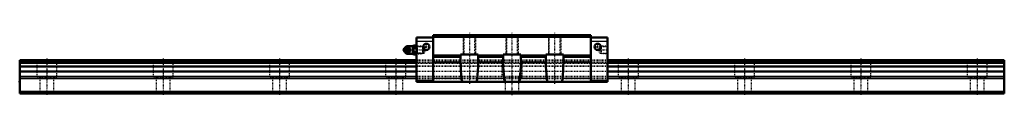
# Model space of a CAD drawing. Header units: millimetres. Extents: x -35 to 1235, y -2 to 78.
import ezdxf

# ---------------------------------------------------------------- set-up
doc = ezdxf.new("R2010")
doc.units = ezdxf.units.MM
doc.linetypes.add('Center', pattern=[1.5, 0.45, -0.5, 0.05, -0.5])
doc.linetypes.add('Dashed', pattern=[2, 1, -1])
for name, color, linetype, lineweight in [('2d ConnectionPoints', 7, 'Continuous', 50), ('AM_0', 7, 'Continuous', 50), ('AM_4', 3, 'Continuous', 25), ('AM_5', 3, 'Continuous', 25), ('AM_7', 7, 'Center', 25), ('AM_9', 6, 'Dashed', 25)]:
    doc.layers.add(name, color=color, linetype=linetype, lineweight=lineweight)

# ---------------------------------------------------------------- blocks, each defined once
blk = doc.blocks.new('1_B_PT1_8_grease_nipple_joint1_SVR_0_in_SVR65LC1SS1270LG350BPT185120001_0')
at = {"layer": 'AM_0'}
for p, q in [((461.1, 58), (460.7, 57.4)), ((460.7, 54.6), (461.1, 54)), ((463.1, 52.5), (462.8, 52.8)), ((462.9, 59.2), (463.1, 59.5)), ((463.1, 59.5), (467.2, 59.5)), ((463.1, 52.5), (467.2, 52.5)), ((472.3, 60.8), (464.8, 60.8)), ((464.8, 51.2), (472.3, 51.2)), ((468.7, 56), (469.1, 56)), ((472.8, 61.8), (472.3, 60.9)), ((472.3, 60.9), (472.3, 51.1)), ((472.3, 51.1), (472.8, 50.2)), ((472.8, 61.8), (476.5, 61.8)), ((472.8, 58.9), (476.5, 58.9)), ((472.8, 53.1), (476.5, 53.1)), ((477, 60.9), (476.5, 61.8)), ((476.5, 50.2), (477, 51.1)), ((472.8, 50.2), (476.5, 50.2))]:
    blk.add_line(p, q, dxfattribs=at)
for points in [[(466.8, 59.5), (467, 58.9), (467.2, 58.4), (467.4, 58), (467.7, 57.5), (468, 57), (468.3, 56.6), (468.7, 56)], [(468.7, 56), (468.3, 55.4), (467.9, 54.9), (467.7, 54.5), (467.4, 54), (467.2, 53.5), (467, 53.1), (466.8, 52.5)], [(469.1, 56), (468.8, 56.7), (468.7, 57.1), (468.5, 57.5), (468.2, 58.1), (467.8, 58.7), (467.5, 59.1), (467.2, 59.5)], [(467.2, 52.5), (467.8, 53.2), (468, 53.6), (468.3, 54), (468.5, 54.6), (468.8, 55.2), (469, 55.6), (469.1, 56)], [(472.8, 61.8), (472.6, 61.4), (472.5, 61), (472.4, 60.6), (472.4, 60.2), (472.5, 59.6), (472.8, 58.9)], [(472.8, 58.9), (472.5, 57.5), (472.4, 56.7), (472.4, 56), (472.4, 55.2), (472.5, 54.5), (472.8, 53.1)], [(472.8, 53.1), (472.6, 52.7), (472.5, 52.4), (472.4, 52), (472.4, 51.6), (472.5, 50.9), (472.8, 50.2)], [(476.5, 58.9), (476.7, 59.3), (476.8, 59.6), (476.9, 60), (476.9, 60.4), (476.8, 61.1), (476.5, 61.8)], [(476.5, 53.1), (476.8, 54.5), (476.9, 55.3), (476.9, 56), (476.9, 56.8), (476.8, 57.5), (476.5, 58.9)], [(476.5, 50.2), (476.7, 50.6), (476.8, 51), (476.9, 51.4), (476.9, 51.8), (476.8, 52.4), (476.5, 53.1)]]:
    blk.add_lwpolyline(points, dxfattribs=at)
for centre, radius, start, end in [((464.8, 57.8), 3, 90, 159.9436), ((464.8, 54.2), 3, 200.0564, 270), ((463.6, 56), 3.3, 270, 90)]:
    blk.add_arc(centre, radius, start, end, dxfattribs=at)
for major_axis in [(0, 2.42), (0, -1.01)]:
    blk.add_ellipse((462.5, 56), major_axis=major_axis, ratio=0.927184, dxfattribs=at)
blk.add_ellipse((463.6, 56), major_axis=(0, 3.3), ratio=0.927184, start_param=2.207257, end_param=7.217521, dxfattribs=at)
at = {"layer": 'AM_4'}
for p, q in [((464.8, 60.8), (464.8, 59.5)), ((464.8, 52.5), (464.8, 51.2))]:
    blk.add_line(p, q, dxfattribs=at)
blk.add_ellipse((464.4, 56), major_axis=(0, 2.94), ratio=0.927184, start_param=3.533104, end_param=5.891674, dxfattribs=at)
at = {"layer": 'AM_5', "linetype": 'Dashed'}
for p, q in [((477, 60.9), (478, 60.3)), ((477, 51.1), (478, 51.7)), ((478, 51.1), (478, 60.9)), ((485, 60.1), (478, 60.3)), ((485, 51.9), (478, 51.7))]:
    blk.add_line(p, q, dxfattribs=at)
at = {"layer": 'AM_7'}
for p, q in [((460.1, 56), (489.4, 56)), ((463.6, 52.5), (463.6, 59.5))]:
    blk.add_line(p, q, dxfattribs=at)
at = {"layer": 'AM_9'}
for p, q in [((461.2, 56), (461.6, 56)), ((461.8, 57.8), (461.8, 54.2)), ((464.8, 59.5), (464.8, 52.5)), ((484.4, 60.7), (477, 60.9)), ((477, 51.1), (484.4, 51.3)), ((485, 60.1), (484.4, 60.7)), ((484.4, 60.7), (484.4, 51.3)), ((484.4, 51.3), (485, 51.9)), ((485, 60.1), (485, 51.9))]:
    blk.add_line(p, q, dxfattribs=at)
for points in [[(461.2, 56), (461.4, 56.6), (461.5, 56.8)], [(461.5, 55.2), (461.4, 55.4), (461.2, 56)], [(463.5, 59.5), (463.2, 58.8), (463.1, 58.4), (462.9, 58), (462.6, 57.4), (462.2, 56.8), (461.9, 56.4), (461.6, 56)], [(461.6, 56), (462.1, 55.3), (462.4, 54.9), (462.6, 54.5), (462.9, 53.9), (463.2, 53.3), (463.3, 52.9), (463.5, 52.5)], [(461.7, 56.4), (461.7, 56.6), (461.8, 57), (461.9, 57.3), (462.1, 57.6), (462.4, 57.9), (462.6, 58.2), (462.9, 58.4), (463.2, 58.6), (463.5, 58.7), (463.9, 58.8), (464.2, 58.9), (464.6, 58.8), (464.9, 58.8), (465.3, 58.6), (465.6, 58.5)], [(461.7, 56), (461.7, 56.2), (461.7, 56.4)], [(461.7, 55.6), (461.7, 55.8), (461.7, 56)], [(465.6, 53.6), (465.3, 53.4), (465, 53.3), (464.6, 53.2), (464.3, 53.1), (463.9, 53.2), (463.6, 53.2), (463.2, 53.4), (462.9, 53.6), (462.6, 53.8), (462.4, 54), (462.1, 54.4), (461.9, 54.7), (461.8, 55), (461.7, 55.4), (461.7, 55.6)], [(464.3, 52.8), (464.2, 52.8), (463.9, 52.8), (463.5, 52.9), (463.2, 53), (463, 53.1), (462.5, 53.6), (462.2, 54.2), (462, 54.7), (461.9, 55.3), (461.9, 56.2), (462, 57.1), (462.1, 57.6), (462.2, 58), (462.5, 58.4), (462.8, 58.7), (463, 58.9), (463.4, 59.1), (464, 59.2), (464.3, 59.2)], [(461.9, 57.6), (462, 58), (462.3, 58.5), (462.7, 58.9), (462.9, 59.2)], [(462.8, 52.8), (462.7, 53.1), (462.3, 53.6), (462, 54), (461.9, 54.4)], [(464.3, 59.2), (464.4, 59.1), (464.6, 59.1), (464.7, 59), (464.8, 59)], [(464.8, 53), (464.7, 53), (464.6, 52.9), (464.4, 52.9), (464.3, 52.8)], [(464.8, 53), (465.4, 53.4), (465.9, 53.7), (466.4, 54.1), (466.8, 54.5), (467, 54.9), (467.2, 55.3), (467.4, 55.7), (467.4, 56.1), (467.3, 56.6), (467.1, 57), (466.9, 57.4), (466.5, 57.8), (466.1, 58.1), (465.6, 58.5), (465, 58.9), (464.8, 59)]]:
    blk.add_lwpolyline(points, dxfattribs=at)
for centre, start, end in [((464.8, 57.8), 159.9436, 180), ((464.8, 54.2), 180, 200.0564)]:
    blk.add_arc(centre, 3, start, end, dxfattribs=at)
for centre, major_axis, start_param, end_param in [((463.6, 56), (0, 3.3), 0.934336, 2.207257), ((464.4, 56), (0, 2.94), 1.550664, 1.594897), ((465.6, 56), (0, -3.44), 3.553259, 5.871519), ((464.4, 56), (0, 2.94), 5.891674, 6.845665), ((464.4, 56), (0, 2.94), 2.583472, 3.533104), ((465.6, 56), (0, 3.44), 2.729926, 6.694852)]:
    blk.add_ellipse(centre, major_axis=major_axis, ratio=0.927184, start_param=start_param, end_param=end_param, dxfattribs=at)
blk.add_ellipse((464.1, 56), major_axis=(0, -2.94), ratio=0.927184, dxfattribs=at)
blk = doc.blocks.new('2_SVR_65LC1SSB_PT1_81_Slide_0_in_SVR65LC1SS1270LG350BPT185120001_0')
at = {"layer": 'AM_0'}
for p, q in [((498.2, 72), (477, 72)), ((477, 72), (477, 15)), ((498.2, 75), (498.2, 15)), ((701.8, 75), (498.2, 75)), ((701.8, 72.8), (498.2, 72.8)), ((701.8, 75), (701.8, 15)), ((723, 72), (701.8, 72)), ((723, 72), (723, 15)), ((533.5, 49), (498.2, 49)), ((533.5, 47), (498.2, 47)), ((533.5, 43.8), (533.5, 50)), ((533.5, 50), (556.5, 50)), ((556.5, 50), (556.5, 43.8)), ((588.5, 49), (556.5, 49)), ((588.5, 47), (556.5, 47)), ((588.5, 43.8), (588.5, 50)), ((588.5, 50), (611.5, 50)), ((611.5, 50), (611.5, 43.8)), ((643.5, 49), (611.5, 49)), ((643.5, 47), (611.5, 47)), ((643.5, 43.8), (643.5, 50)), ((643.5, 50), (666.5, 50)), ((666.5, 50), (666.5, 43.8)), ((701.8, 49), (666.5, 49)), ((701.8, 47), (666.5, 47)), ((498.2, 16), (477, 16)), ((477, 15), (723, 15)), ((723, 16), (701.8, 16))]:
    blk.add_line(p, q, dxfattribs=at)
for points in [[(533.6, 40.4), (533.6, 41.7), (533.5, 42.9), (533.5, 43.8)], [(533.6, 40.4), (533.8, 34.9), (534, 29.6), (534.4, 24.4), (534.8, 19.3), (534.8, 19.1)], [(555.2, 19.1), (555.6, 24.1), (556, 29.3), (556.2, 34.7), (556.4, 40.2), (556.4, 40.4)], [(556.5, 43.8), (556.5, 43), (556.5, 42.2), (556.4, 41.3), (556.4, 40.4)], [(588.6, 40.4), (588.6, 40.8), (588.5, 42), (588.5, 43.2), (588.5, 43.8)], [(588.6, 40.4), (588.8, 34.9), (589, 29.6), (589.4, 24.4), (589.8, 19.3), (589.8, 19.1)], [(610.2, 19.1), (610.6, 24.1), (611, 29.3), (611.2, 34.7), (611.4, 40.2), (611.4, 40.4)], [(611.5, 43.8), (611.5, 43.2), (611.5, 42.5), (611.4, 41.5), (611.4, 40.4)], [(643.6, 40.4), (643.6, 40.8), (643.5, 42), (643.5, 43.2), (643.5, 43.8)], [(643.6, 40.4), (643.8, 34.9), (644, 29.6), (644.4, 24.4), (644.8, 19.3), (644.8, 19.1)], [(665.2, 19.1), (665.6, 24.1), (666, 29.3), (666.2, 34.7), (666.4, 40.2), (666.4, 40.4)], [(666.5, 43.8), (666.5, 43.2), (666.5, 42.5), (666.4, 41.5), (666.4, 40.4)], [(534.8, 19.1), (535, 18), (535.2, 16.9), (535.6, 15.9), (535.9, 15.4), (536.2, 15)], [(553.8, 15), (554.3, 15.8), (554.7, 16.7), (555, 17.8), (555.2, 19.1)], [(589.8, 19.1), (589.9, 18.1), (590.2, 17.1), (590.5, 16.1), (590.8, 15.5), (591.2, 15)], [(608.8, 15), (609.3, 15.8), (609.7, 16.7), (610, 17.8), (610.2, 18.9), (610.2, 19.1)], [(644.8, 19.1), (644.9, 18.1), (645.2, 17.1), (645.5, 16.1), (645.8, 15.5), (646.2, 15)], [(663.8, 15), (664.3, 15.8), (664.7, 16.7), (665, 17.8), (665.2, 18.9), (665.2, 19.1)]]:
    blk.add_lwpolyline(points, dxfattribs=at)
for centre in [(489.5, 60), (710.5, 60)]:
    blk.add_circle(centre, 4.1, dxfattribs=at)
at = {"layer": 'AM_4'}
for p, q in [((498.2, 67), (477, 67)), ((723, 67), (701.8, 67)), ((533.6, 40.4), (498.2, 40.4)), ((588.6, 40.4), (556.4, 40.4)), ((643.6, 40.4), (611.4, 40.4)), ((701.8, 40.4), (666.4, 40.4)), ((534.8, 19.1), (498.2, 19.1)), ((589.8, 19.1), (555.2, 19.1)), ((644.8, 19.1), (610.2, 19.1)), ((701.8, 19.1), (665.2, 19.1))]:
    blk.add_line(p, q, dxfattribs=at)
at = {"layer": 'AM_5', "linetype": 'Dashed'}
for p, q in [((537, 75), (537, 50)), ((553, 75), (553, 50)), ((592, 75), (592, 50)), ((608, 75), (608, 50)), ((647, 75), (647, 50)), ((663, 75), (663, 50)), ((485.8, 60.1), (485, 60.7)), ((485, 60.7), (485, 51.3)), ((485.8, 51.9), (485, 51.3)), ((714.2, 60.1), (715, 60.7)), ((714.2, 51.9), (715, 51.3)), ((723, 60.9), (715, 60.7)), ((715, 60.7), (715, 51.3)), ((723, 51.1), (715, 51.3))]:
    blk.add_line(p, q, dxfattribs=at)
at = {"layer": 'AM_7'}
for p, q in [((545, 78), (545, 12)), ((655, 78), (655, 12)), ((489.5, 55.7), (489.5, 64.3)), ((710.5, 55.7), (710.5, 64.3)), ((485.2, 60), (493.8, 60)), ((706.2, 60), (714.8, 60)), ((710.6, 56), (723.6, 56))]:
    blk.add_line(p, q, dxfattribs=at)
at = {"layer": 'AM_9'}
for p, q in [((701.8, 74.2), (498.2, 74.2)), ((537, 75), (537.8, 74.3)), ((537.8, 74.3), (537.8, 50.7)), ((552.2, 74.3), (537.8, 74.3)), ((552.2, 74.3), (553, 75)), ((552.2, 50.7), (552.2, 74.3)), ((592, 75), (592.8, 74.3)), ((592.8, 74.3), (592.8, 50.7)), ((607.2, 74.3), (592.8, 74.3)), ((607.2, 74.3), (608, 75)), ((607.2, 50.7), (607.2, 74.3)), ((647, 75), (647.7, 74.3)), ((647.7, 74.3), (647.7, 50.7)), ((662.2, 74.3), (647.7, 74.3)), ((662.2, 74.3), (663, 75)), ((662.2, 50.7), (662.2, 74.3)), ((477.6, 60.3), (477, 60.9)), ((477, 51.1), (477.6, 51.7)), ((486.6, 60), (477.6, 60.3)), ((477.6, 60.3), (477.6, 51.7)), ((477.6, 51.7), (486.6, 52)), ((488.8, 56), (486.6, 60)), ((486.6, 60), (486.6, 52)), ((486.6, 52), (488.8, 56)), ((713.4, 60), (711.2, 56)), ((711.2, 56), (713.4, 52)), ((722.4, 60.3), (713.4, 60)), ((713.4, 60), (713.4, 52)), ((713.4, 52), (722.4, 51.7)), ((723, 60.9), (722.4, 60.3)), ((722.4, 60.3), (722.4, 51.7)), ((722.4, 51.7), (723, 51.1)), ((723, 43), (477, 43)), ((723, 42.9), (477, 42.9)), ((723, 41.5), (477, 41.5)), ((723, 41.5), (477, 41.5)), ((723, 39.5), (477, 39.5)), ((477, 39.2), (723, 39.2)), ((537.8, 50.7), (537, 50)), ((552.2, 50.7), (537.8, 50.7)), ((553, 50), (552.2, 50.7)), ((592.8, 50.7), (592, 50)), ((607.2, 50.7), (592.8, 50.7)), ((608, 50), (607.2, 50.7)), ((647.7, 50.7), (647, 50)), ((662.2, 50.7), (647.7, 50.7)), ((663, 50), (662.2, 50.7)), ((723, 35), (477, 35)), ((723, 34.9), (477, 34.9)), ((723, 28.2), (477, 28.2)), ((723, 21.8), (477, 21.8)), ((723, 21.4), (477, 21.4)), ((723, 19.3), (477, 19.3)), ((723, 18.9), (477, 18.9))]:
    blk.add_line(p, q, dxfattribs=at)
blk = doc.blocks.new('3_SVR_65LC127035_R_Track_0_in_SVR65LC1SS1270LG350BPT185120001_0')
at = {"layer": 'AM_0'}
for p, q in [((477, 43), (-35, 43)), ((-35, 43), (-35, 0)), ((477, 41.5), (-35, 41.5)), ((477, 39.5), (-35, 39.5)), ((1235, 43), (723, 43)), ((1235, 41.5), (723, 41.5)), ((1235, 39.5), (723, 39.5)), ((1235, 43), (1235, 0)), ((477, 34.9), (-35, 34.9)), ((477, 28.2), (-35, 28.2)), ((1235, 34.9), (723, 34.9)), ((1235, 28.2), (723, 28.2)), ((1235, 2), (-35, 2)), ((1235, 0), (-35, 0))]:
    blk.add_line(p, q, dxfattribs=at)
at = {"layer": 'AM_4'}
for p, q in [((477, 42.9), (-35, 42.9)), ((1235, 42.9), (723, 42.9)), ((477, 35), (-35, 35)), ((1235, 35), (723, 35)), ((477, 21.8), (-35, 21.8)), ((477, 21.4), (-35, 21.4)), ((477, 19.3), (-35, 19.3)), ((477, 18.9), (-35, 18.9)), ((1235, 21.8), (723, 21.8)), ((1235, 21.4), (723, 21.4)), ((1235, 19.3), (723, 19.3)), ((1235, 18.9), (723, 18.9))]:
    blk.add_line(p, q, dxfattribs=at)
at = {"layer": 'AM_7'}
for p, q in [((600, 78), (600, -2.1)), ((0, 45.1), (0, -2.1)), ((150, 45.1), (150, -2.1)), ((300, 45.1), (300, -2.1)), ((450, 45.1), (450, -2.1)), ((750, 45.1), (750, -2.1)), ((900, 45.1), (900, -2.1)), ((1050, 45.1), (1050, -2.1)), ((1200, 45.1), (1200, -2.1))]:
    blk.add_line(p, q, dxfattribs=at)
at = {"layer": 'AM_9'}
for p, q in [((1235, 41.5), (-35, 41.5)), ((-35, 39.2), (1235, 39.2)), ((-13, 43), (-13, 21)), ((13, 21), (13, 43)), ((137, 43), (137, 21)), ((163, 21), (163, 43)), ((287, 43), (287, 21)), ((313, 21), (313, 43)), ((437, 43), (437, 21)), ((463, 21), (463, 43)), ((723, 43), (477, 43)), ((723, 42.9), (477, 42.9)), ((723, 41.5), (477, 41.5)), ((723, 39.5), (477, 39.5)), ((587, 43), (587, 21)), ((613, 21), (613, 43)), ((737, 43), (737, 21)), ((763, 21), (763, 43)), ((887, 43), (887, 21)), ((913, 21), (913, 43)), ((1037, 43), (1037, 21)), ((1063, 21), (1063, 43)), ((1187, 43), (1187, 21)), ((1213, 21), (1213, 43)), ((723, 35), (477, 35)), ((723, 34.9), (477, 34.9)), ((723, 28.2), (477, 28.2)), ((13, 21), (-13, 21)), ((-9, 21), (-9, 0)), ((9, 0), (9, 21)), ((163, 21), (137, 21)), ((141, 21), (141, 0)), ((159, 0), (159, 21)), ((313, 21), (287, 21)), ((291, 21), (291, 0)), ((309, 0), (309, 21)), ((463, 21), (437, 21)), ((441, 21), (441, 0)), ((459, 0), (459, 21)), ((723, 21.8), (477, 21.8)), ((723, 21.4), (477, 21.4)), ((723, 19.3), (477, 19.3)), ((723, 18.9), (477, 18.9)), ((613, 21), (587, 21)), ((591, 21), (591, 0)), ((609, 0), (609, 21)), ((763, 21), (737, 21)), ((741, 21), (741, 0)), ((759, 0), (759, 21)), ((913, 21), (887, 21)), ((891, 21), (891, 0)), ((909, 0), (909, 21)), ((1063, 21), (1037, 21)), ((1041, 21), (1041, 0)), ((1059, 0), (1059, 21)), ((1213, 21), (1187, 21)), ((1191, 21), (1191, 0)), ((1209, 0), (1209, 21)), ((1235, 0.7), (-35, 0.7))]:
    blk.add_line(p, q, dxfattribs=at)

msp = doc.modelspace()

# ---------------------------------------------------------------- linework, layer by layer
at = {"layer": '2d ConnectionPoints'}
for p in [(477, 56), (723, 56), (-35, 15), (600, 15), (0, 0), (0, 0)]:
    msp.add_point(p, dxfattribs=at)

# ---------------------------------------------------------------- block references
for name in ['3_SVR_65LC127035_R_Track_0_in_SVR65LC1SS1270LG350BPT185120001_0', '2_SVR_65LC1SSB_PT1_81_Slide_0_in_SVR65LC1SS1270LG350BPT185120001_0', '1_B_PT1_8_grease_nipple_joint1_SVR_0_in_SVR65LC1SS1270LG350BPT185120001_0']:
    msp.add_blockref(name, (0, 0))

doc.saveas('drawing.dxf')
